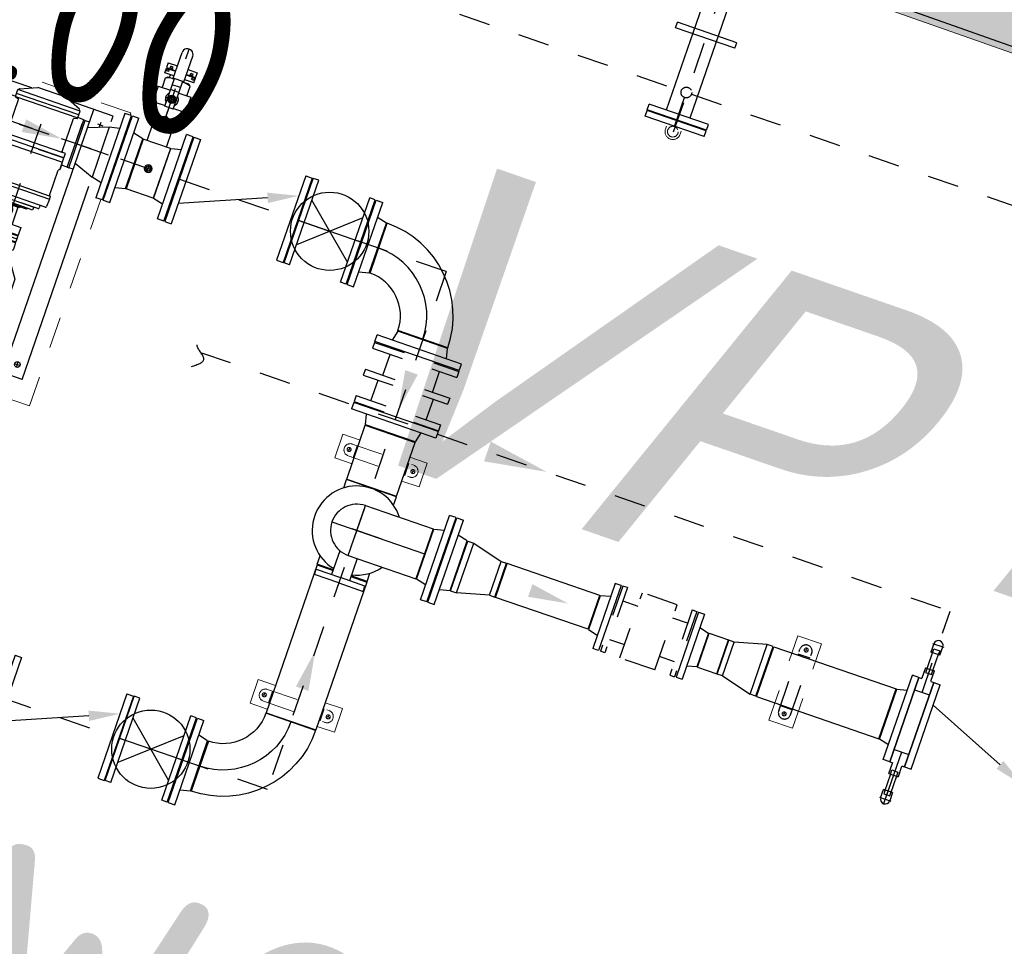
# Model space of a CAD drawing. Header units: metres. Extents: x 128615 to 129083, y 455669 to 456034.
# Tile 73 of 158: x 128808.57 to 128811.72, y 455830.9 to 455833.85. Entities that reach past the tile are written whole.
import ezdxf

# ---------------------------------------------------------------- set-up
doc = ezdxf.new("R2010")
doc.units = ezdxf.units.M
for name, pattern in [('AM_ISO08W050', [18, 12, -1.5, 3, -1.5]), ('CENTER', [2, 1.25, -0.25, 0.25, -0.25]), ('HIDDEN', [0.375, 0.25, -0.125]), ('RI-AWZI_SLIBLEIDING', [11, 5, -3, 0, -3])]:
    doc.linetypes.add(name, pattern=pattern)
for name, color, linetype in [('0H', 6, 'CENTER'), ('0Hid', 6, 'HIDDEN'), ('0Hu1', 6, 'Continuous'), ('0Symbol', 6, 'Continuous'), ('B-XX-GR-GRAS-G', 90, 'Continuous'), ('B-XX-GR-KRUIDEN-G', 98, 'Continuous'), ('B-XX-OG-BEBOUWING-G', 1, 'Continuous')]:
    doc.layers.add(name, color=color, linetype=linetype)
for name, color, linetype, lineweight in [('AM_7', 6, 'AM_ISO08W050', 25), ('B-XX-GR-HAAG-G', 90, 'GR-HAAG1', 13), ('B-XX-KL-ELEKTRA-T25_HDSR', 7, 'Continuous', 35), ('B-XX-RI-AWZI_SLIBLEIDING-G', 40, 'RI-AWZI_SLIBLEIDING', 18), ('B-XX-RI-AWZI_SLIBLEIDING-T25_HDSR', 7, 'Continuous', 35), ('B-XX-VH-BESTRATING-V', 1, 'Continuous', 18), ('X-XX-AL-T25', 7, 'Continuous', 25)]:
    doc.layers.add(name, color=color, linetype=linetype, lineweight=lineweight)
doc.styles.add('BURO-025', font='Isocp.shx', dxfattribs={"height": 500})
doc.styles.add('ISO', font='Iso.shx', dxfattribs={"height": 50})
doc.styles.add('TAUW-ISOCP', font='tcb_isocp.shx')
doc.styles.add('tcb_isocp', font='tcb_isocp.shx')
doc.linetypes.add('GR-HAAG1', pattern='A,6,[176,NLCS.SHX,S=0.125,R=0,X=0,Y=0],-2', length=8)

# ---------------------------------------------------------------- blocks, each defined once
blk = doc.blocks.new('TK150')
for p, q in [((3, 142.5), (3, -142.5)), ((3, 142.5), (25, 142.5)), ((25, 142.5), (25, -142.5)), ((381, 142.5), (381, -142.5)), ((381, 142.5), (403, 142.5)), ((403, 142.5), (403, -142.5)), ((288.8, 36.3), (25, -74.3)), ((3, -142.5), (25, -142.5)), ((381, -142.5), (403, -142.5))]:
    blk.add_line(p, q)
blk.add_solid([(282.3, 51.7), (295.2, 21), (381, 75)])
blk = doc.blocks.new('LD150ba')
for p, q in [((0, 142.5), (0, -142.5)), ((0, 142.5), (19, 142.5)), ((19, 142.5), (19, -142.5)), ((191, 142.5), (191, -142.5)), ((191, 142.5), (210, 142.5)), ((210, 142.5), (210, -142.5)), ((19, -75), (191, 75)), ((19, 75), (191, -75)), ((0, -142.5), (19, -142.5)), ((191, -142.5), (210, -142.5))]:
    blk.add_line(p, q)
at = {"color": 0, "linetype": 'ByBlock'}
blk.add_line((0, 0), (210, 0), dxfattribs=at)
blk.add_circle((105, 0), 125)
blk = doc.blocks.new('Vof150')
for p, q in [((-92, -33), (-84.15, 0)), ((-84.15, 0), (84.15, 0)), ((84.15, 0), (92, -33)), ((-142.5, -33), (142.5, -33)), ((-142.5, -55), (-142.5, -33)), ((-142.5, -55), (142.5, -55)), ((142.5, -55), (142.5, -33))]:
    blk.add_line(p, q)
blk = doc.blocks.new('B150')
for p, q in [((-84.1, 0), (84.2, 0)), ((228.5, -144.3), (228.5, -312.6))]:
    blk.add_line(p, q)
for radius in [312.6, 144.3]:
    blk.add_arc((228.5, 0), radius, 180, 270)
at = {"color": 0, "linetype": 'ByBlock'}
blk.add_arc((228.5, 0), 228.5, 180, 270, dxfattribs=at)
blk = doc.blocks.new('A$C222D4D79')
for p, q in [((0, -142.5), (0, 142.5)), ((0, 142.5), (22, 142.5)), ((22, 142.5), (22, -142.5)), ((164, 107.2), (217.8, 129.3)), ((312.2, 129.3), (217.8, 129.3)), ((366, 107.2), (312.2, 129.3)), ((508, 142.5), (508, -142.5)), ((530, 142.5), (508, 142.5)), ((530, -142.5), (530, 142.5)), ((55, 122), (55, 90.9)), ((200, 122), (55, 122)), ((120, -768), (120, 122)), ((120, 102), (120, -58)), ((370, 102.5), (160, 102.5)), ((160, 89.5), (160, 102.5)), ((475, 122), (330, 122)), ((370, 89.5), (370, 102.5)), ((410, -768), (410, 122)), ((475, 103.5), (475, 122)), ((22, 92), (55, 84.2)), ((55, 84.2), (120, 60)), ((55, 84.2), (55, -84.2)), ((120, -80), (120, 80)), ((120, 80), (135, 80)), ((135, 80), (135, -80)), ((140, 80), (135, 80)), ((140, 80), (160, 80.5)), ((140, 80), (140, -80)), ((370, 89.5), (160, 89.5)), ((160, 79.1), (160, 89.5)), ((160, 79.5), (370, 79.5)), ((170.5, 74.9), (161.5, 77.1)), ((172, -37.7), (172, 72.9)), ((358, -37.7), (358, 72.9)), ((359.5, 74.9), (368.5, 77.1)), ((370, 79.1), (370, 89.5)), ((390, 80), (370, 80.5)), ((390, -80), (390, 80)), ((390, 80), (395, 80)), ((390, 0), (390, 66.8)), ((395, -80), (395, 80)), ((395, 80), (410, 80)), ((475, 84.2), (410, 60)), ((508, 92), (475, 84.2)), ((475, 84.2), (475, -84.2)), ((120, -60), (55, -84.2)), ((160, -40.5), (172, -40.5)), ((160, -55.5), (160, -40.5)), ((370, -55.5), (160, -55.5)), ((160, -95.5), (160, -55.5)), ((169, -40.5), (358, -40.5)), ((283.1, -55.5), (370, -55.5)), ((370, -40.5), (358, -40.5)), ((370, -55.5), (370, -40.5)), ((370, -95.5), (370, -55.5)), ((410, -60), (475, -84.2)), ((22, -92), (55, -84.2)), ((55, -93.5), (55, -768)), ((135, -80), (120, -80)), ((140, -80), (135, -80)), ((140, -80), (160, -80.5)), ((160, -70.5), (370, -70.5)), ((160, -75.5), (160, -92.5)), ((370, -75.5), (370, -92.5)), ((390, -80), (370, -80.5)), ((390, -80), (395, -80)), ((410, -80), (395, -80)), ((508, -92), (475, -84.2)), ((161, -95.5), (160, -95.5)), ((164, -184.5), (164, -98.5)), ((366, -184.5), (366, -98.5)), ((369, -95.5), (370, -95.5)), ((475, -768), (475, -114.3)), ((0, -142.5), (22, -142.5)), ((530, -142.5), (508, -142.5)), ((160, -185.5), (164, -184.5)), ((370, -185.5), (160, -185.5)), ((160, -195.5), (160, -185.5)), ((370, -185.5), (366, -184.5)), ((370, -195.5), (370, -185.5)), ((160, -195.5), (370, -195.5)), ((160, -195.5), (161.8, -220.7)), ((370, -195.5), (368.2, -220.7)), ((365.2, -223.5), (164.8, -223.5)), ((182.5, -223.5), (182.5, -232.5)), ((185.5, -235.5), (330, -235.5)), ((200, -235.5), (200, -245.5)), ((200, -245.5), (215, -245.5)), ((209, -245.5), (206, -245.5)), ((215, -245.5), (219, -249.5)), ((219, -249.5), (215, -245.5)), ((315, -245.5), (215, -245.5)), ((311, -249.5), (219, -249.5)), ((242.5, -252.5), (242.5, -249.5)), ((242.5, -249.5), (265, -249.5)), ((344.5, -235.5), (287.5, -235.5)), ((287.5, -249.5), (287.5, -252.5)), ((315, -245.5), (311, -249.5)), ((330, -245.5), (315, -245.5)), ((330, -235.5), (330, -245.5)), ((347.5, -223.5), (347.5, -232.5)), ((287.5, -252.5), (242.5, -252.5)), ((247.5, -310), (247.5, -252.5)), ((260, -310), (260, -265.5)), ((270, -310), (270, -265.5)), ((282.5, -252.5), (282.5, -310)), ((217.5, -310), (312.5, -310)), ((217.5, -336), (217.5, -310)), ((312.5, -310), (312.5, -336)), ((217.5, -336), (312.5, -336)), ((217.5, -359), (217.5, -339)), ((217.5, -339), (312.5, -339)), ((312.5, -339), (312.5, -359)), ((217.5, -349), (312.5, -349)), ((217.5, -359), (312.5, -359)), ((217.5, -388), (217.5, -362)), ((312.5, -362), (217.5, -362)), ((312.5, -362), (312.5, -380)), ((312.5, -388), (217.5, -388)), ((250, -419), (250, -388)), ((279.5, -388), (279.5, -412)), ((283, -388), (283, -416)), ((312.5, -380), (312.5, -388)), ((211, -429.2), (181.9, -472.8)), ((218.5, -427), (215.2, -427)), ((218.5, -427), (311.5, -427)), ((222.5, -423), (307.5, -423)), ((247.5, -423), (247.5, -419)), ((247.5, -419), (250, -419)), ((280, -416.5), (250, -416.5)), ((280, -419), (250, -419)), ((283, -416), (280, -416)), ((280, -416), (280, -419)), ((280, -419), (282.5, -419)), ((282.5, -419), (282.5, -423)), ((311.5, -427), (314.8, -427)), ((319, -429.2), (348.1, -472.8)), ((181.9, -472.8), (180.7, -539.8)), ((348.1, -472.8), (349.3, -539.8)), ((170.7, -568.8), (179.9, -552.9)), ((180.5, -551.8), (180, -581.5)), ((180.7, -539.8), (180.5, -551.8)), ((349.3, -539.8), (349.5, -551.8)), ((349.5, -551.8), (350, -581.5)), ((359.3, -568.8), (350.1, -552.9)), ((170, -571.3), (170, -590.5)), ((360, -590.5), (170, -590.5)), ((170, -590.5), (170, -600)), ((180, -581.5), (180, -590)), ((180, -590), (360, -590)), ((180, -590.5), (360, -590.5)), ((350, -581.5), (350, -590)), ((360, -571.3), (360, -590.5)), ((360, -590.5), (360, -600)), ((170, -600), (360, -600)), ((170, -600), (185, -626)), ((170, -600), (185, -626)), ((185, -626), (170, -600)), ((185, -626.5), (175, -660)), ((185, -626), (345, -626)), ((185, -626), (345, -626)), ((185, -626.5), (185, -626)), ((185, -626.5), (345, -626.5)), ((185, -626.5), (345, -626.5)), ((185, -626.5), (185, -626.5)), ((360, -600), (345, -626)), ((360, -600), (345, -626)), ((345, -626.5), (345, -626)), ((345, -626.5), (345, -626.5)), ((345, -626.5), (355, -660)), ((158, -660), (158, -672)), ((355, -660), (158, -660)), ((355, -660), (372, -660)), ((372, -660), (372, -672)), ((158, -672), (151, -682)), ((379, -682), (151, -682)), ((151, -682), (151, -914.7)), ((372, -672), (158, -672)), ((372, -672), (379, -682)), ((379, -682), (379, -914.7)), ((151, -768), (55, -768)), ((475, -768), (379, -768)), ((151, -914.7), (162.4, -924.7)), ((379, -914.7), (151, -914.7)), ((151, -924.7), (151, -997.3)), ((379, -924.7), (151, -924.7)), ((379, -914.7), (367.6, -924.7)), ((379, -924.7), (379, -997.3)), ((174.4, -1020.7), (355.6, -1020.7))]:
    blk.add_line(p, q)
blk.add_lwpolyline([(279.5, -412), (279.5, -412.1), (279.5, -412.3), (279.5, -412.4), (279.5, -412.6), (279.5, -412.7), (279.5, -412.8), (279.5, -413), (279.5, -413.1), (279.5, -413.2), (279.5, -413.4), (279.5, -413.5), (279.5, -413.6), (279.5, -413.8), (279.5, -413.9), (279.5, -414), (279.5, -414.1), (279.5, -414.2), (279.6, -414.4), (279.6, -414.5), (279.6, -414.6), (279.6, -414.7), (279.6, -414.8), (279.6, -414.9), (279.6, -415), (279.7, -415.1), (279.7, -415.2), (279.7, -415.2), (279.7, -415.3), (279.7, -415.4), (279.7, -415.5), (279.7, -415.5), (279.8, -415.6), (279.8, -415.7), (279.8, -415.7), (279.8, -415.8), (279.8, -415.8), (279.9, -415.8), (279.9, -415.9), (279.9, -415.9), (279.9, -415.9), (279.9, -416), (279.9, -416), (280, -416), (280, -416), (280, -416)])
for centre in [(85, -728), (445, -728)]:
    blk.add_circle(centre, 9)
for centre, radius, start, end in [((160, 104.5), 2, 270, 360), ((165, 104.3), 3, 108.6418, 180), ((365, 104.3), 3, 360, 71.3582), ((370, 104.5), 2, 180, 270), ((162, 79.1), 2, 180, 255.9638), ((170, 72.9), 2, 360, 75.9637), ((360, 72.9), 2, 104.0363, 180), ((368, 79.1), 2, 284.0362, 360), ((169, -37.5), 3, 270, 360), ((361, -37.5), 3, 180, 270), ((161, -98.5), 3, 360, 90), ((369, -98.5), 3, 90, 180), ((164.8, -220.5), 3, 184.0856, 270), ((185.5, -232.5), 3, 180, 270), ((344.5, -232.5), 3, 270, 360), ((365.2, -220.5), 3, 270, 355.9144), ((265, -265.5), 5, 360, 180), ((215.2, -432), 5, 90, 146.2268), ((218.5, -423), 4, 270, 0), ((311.5, -423), 4, 180, 270), ((314.8, -432), 5, 33.7732, 90), ((175.5, -550.4), 5, 330, 359), ((354.5, -550.4), 5, 181, 210), ((175, -571.3), 5, 150, 180), ((355, -571.3), 5, 0, 30), ((174.4, -997.3), 23.4, 180, 270), ((355.6, -997.3), 23.4, 270, 0)]:
    blk.add_arc(centre, radius, start, end)
at = {"layer": '0H'}
for p, q in [((76, 82), (94, 82)), ((85, 73), (85, 91)), ((436, 82), (454, 82)), ((445, 73), (445, 91)), ((85, -737), (85, -719)), ((445, -737), (445, -719)), ((76, -728), (94, -728)), ((436, -728), (454, -728))]:
    blk.add_line(p, q, dxfattribs=at)
at = {"layer": '0H', "color": 1, "linetype": 'CENTER'}
for p, q in [((265, 22), (265, -1020.7)), ((0, 0), (530, 0))]:
    blk.add_line(p, q, dxfattribs=at)
blk = doc.blocks.new('B150ba')
for p, q in [((0, 84.1), (-228.5, 84.1)), ((-228.5, -84.2), (-228.5, 84.1)), ((0, -84.2), (-228.5, -84.2))]:
    blk.add_line(p, q)
at = {"color": 0, "linetype": 'ByBlock'}
for p, q in [((0, 84.1), (0, -84.2)), ((84.1, 0), (-228.5, 0))]:
    blk.add_line(p, q, dxfattribs=at)
blk.add_arc((0, 0), 84.2, 270, 90)
blk = doc.blocks.new('sok-DN15ba')
at = {"color": 0, "linetype": 'ByBlock'}
for p, q in [((12.5, 0), (-12.5, 0)), ((0, -12.5), (0, 12.5))]:
    blk.add_line(p, q, dxfattribs=at)
for radius in [12.5, 7.5]:
    blk.add_circle((0, 0), radius)
blk.add_arc((0, 0), 8.5, 180, 90)
blk = doc.blocks.new('Vlf150')
for p, q in [((-142.5, 0), (142.5, 0)), ((-142.5, -20), (-142.5, 0)), ((142.5, -20), (142.5, 0)), ((-142.5, -20), (142.5, -20))]:
    blk.add_line(p, q)
blk = doc.blocks.new('Vof100')
for p, q in [((-57.15, 0), (57.15, 0)), ((57.15, 0), (65.5, -32)), ((-65.5, -32), (-57.15, 0)), ((-110, -32), (110, -32)), ((-110, -52), (-110, -32)), ((-110, -52), (110, -52)), ((110, -52), (110, -32))]:
    blk.add_line(p, q)
blk = doc.blocks.new('VC150100')
for p, q in [((0, -84.15), (0, 84.15)), ((0, 84.15), (20, 84.15)), ((20, -84.15), (20, 84.15)), ((20, 84.15), (122, 57.15)), ((122, -57.15), (122, 57.15)), ((122, 57.15), (140, 57.15)), ((140, -57.15), (140, 57.15)), ((122, -57.15), (20, -84.15)), ((122, -57.15), (140, -57.15)), ((0, -84.15), (20, -84.15))]:
    blk.add_line(p, q)
blk = doc.blocks.new('KK_DN50ba')
for p, q in [((-63.4, 35.6), (-57.8, 42)), ((-63.4, -35.6), (-63.4, 35.6)), ((-57.8, 42), (-26.4, 42)), ((25.6, 55.1), (-26.4, 55.1)), ((-26.4, 55.1), (-26.4, 14)), ((-26.4, 42), (-26.4, 14)), ((25.6, 55.1), (25.6, 14)), ((25.6, 48.4), (25.6, 14)), ((57.1, 42), (25.6, 42)), ((62.6, 35.6), (57.1, 42)), ((62.6, 14), (62.6, 35.6)), ((-57.8, 0), (-28.4, 0)), ((-28.4, 14), (65.4, 14)), ((-28.4, -14), (-28.4, 14)), ((27.7, -14), (27.7, 14)), ((44.3, -14), (44.3, 14)), ((65.4, 18.2), (151.4, 18.2)), ((65.4, -18.2), (65.4, 18.2)), ((-28.4, -14), (65.4, -14)), ((-26.4, -14), (-26.4, -42)), ((-26.4, -14), (-26.4, -55.1)), ((25.6, -14), (25.6, -48.4)), ((25.6, -14), (25.6, -55.1)), ((62.6, -35.6), (62.6, -14)), ((65.4, -18.2), (151.4, -18.2)), ((-57.8, -42), (-63.4, -35.6)), ((-26.4, -42), (-57.8, -42)), ((25.6, -55.1), (-26.4, -55.1)), ((25.6, -42), (57.1, -42)), ((57.1, -42), (62.6, -35.6))]:
    blk.add_line(p, q)
blk.add_lwpolyline([(-5.6, 9.1), (-10.9, 0), (-5.6, -9.1), (4.9, -9.1), (10.1, 0), (4.9, 9.1)], close=True)
for radius in [13.1, 8.27, 6.13]:
    blk.add_circle((-0.4, 0), radius)
for centre, radius, start, end in [((-21, 21), 42.3, 150.2533, 209.7467), ((20.3, 21), 42.3, 350.4908, 29.7467), ((-21, -21), 42.3, 150.2533, 209.7467), ((-0.4, 0), 21, 41.8103, 138.1897), ((-0.4, 0), 7, 168.4465, 99.6448), ((151.4, 0), 18.2, 270, 90), ((-0.4, 0), 21, 221.8103, 318.1897), ((20.3, -21), 42.3, 330.2533, 9.5092)]:
    blk.add_arc(centre, radius, start, end)
at = {"layer": '0H'}
for p, q in [((-0.4, -21), (-0.4, 21)), ((-63.4, 0), (169.6, 0))]:
    blk.add_line(p, q, dxfattribs=at)
blk = doc.blocks.new('slibverwerkingsgebouw')
for p, q in [((3436.3, 6613), (3436.3, 6623)), ((3486.3, 6613.1), (3486.3, 6623.1)), ((1805.3, 6103.2), (1285.3, 6102.8)), ((1805.3, 6103.2), (1805.3, 6095.7)), ((1805.5, 5810.7), (1806, 5113.2)), ((2781.3, 5355.4), (2839.7, 5355.4)), ((2781.3, 5355.4), (2781.4, 5275.4)), ((3008, 5355.5), (3066.3, 5355.5)), ((3066.3, 5355.5), (3066.4, 5275.5)), ((2815.9, 5308.9), (2815.9, 5321.9)), ((2819.9, 5335.4), (3027.9, 5335.5)), ((2836.4, 5335.4), (2836.4, 5295.4)), ((3011.3, 5335.5), (3011.4, 5295.5)), ((3031.9, 5309), (3031.9, 5322)), ((2822.4, 5315.4), (2809.4, 5315.4)), ((2819.9, 5295.4), (3027.9, 5295.5)), ((3025.4, 5315.5), (3038.4, 5315.5)), ((2781.4, 5275.4), (2839.8, 5275.4)), ((3008.1, 5275.5), (3066.4, 5275.5)), ((4445.6, 5222.5), (4365.6, 5222.4)), ((4365.8, 4937.4), (4365.6, 5222.4)), ((4445.8, 4937.5), (4445.6, 5222.5)), ((4405.6, 5181.5), (4405.6, 5194.5)), ((4399.1, 5188), (4412.1, 5188)), ((1806, 5113.2), (1660, 5113.1)), ((4399.2, 4972), (4412.2, 4972)), ((4405.7, 4978.5), (4405.7, 4965.5)), ((4445.8, 4937.5), (4365.8, 4937.4)), ((2781.9, 4526.3), (2840.3, 4526.4)), ((2782, 4446.3), (2781.9, 4526.3)), ((2820.4, 4506.4), (3028.4, 4506.5)), ((2837, 4466.4), (2836.9, 4506.4)), ((3008.6, 4526.5), (3066.9, 4526.5)), ((3011.9, 4466.5), (3011.9, 4506.5)), ((3067, 4446.5), (3066.9, 4526.5)), ((2822.9, 4486.4), (2809.9, 4486.4)), ((2816.4, 4492.9), (2816.4, 4479.9)), ((2820.5, 4466.4), (3028.5, 4466.5)), ((3025.9, 4486.5), (3038.9, 4486.5)), ((3032.4, 4493), (3032.4, 4480)), ((2782, 4446.3), (2840.3, 4446.4)), ((3008.6, 4446.5), (3067, 4446.5))]:
    blk.add_line(p, q)
for centre, radius in [((3461.3, 6613), 17.1), ((2815.9, 5315.4), 6.5), ((3031.9, 5315.5), 6.5), ((4405.6, 5188), 6.5), ((4405.7, 4972), 6.5), ((2816.4, 4486.4), 6.5), ((3032.4, 4486.5), 6.5)]:
    blk.add_circle(centre, radius)
for centre, radius, start, end in [((3461.3, 6613), 25, 180.0391, 0.0391), ((2819.9, 5315.4), 20, 90.0391, 270.0391), ((3027.9, 5315.5), 20, 270.0391, 90.0391), ((2820.4, 4486.4), 20, 90.0391, 270.0391), ((3028.4, 4486.5), 20, 270.0391, 90.0391)]:
    blk.add_arc(centre, radius, start, end)
at = {"layer": '0H'}
for p, q in [((3463.8, 6613), (3463.1, 7613.4)), ((2923.4, 5954), (485.4, 5952.3)), ((2923.4, 5954), (2924.6, 4204)), ((2840.3, 5574.9), (2840.3, 5645.4)), ((3007.8, 5575), (3007.8, 5645.5)), ((2831, 5485.4), (2831, 5554.9)), ((3018.1, 5485.5), (3018, 5555)), ((3008.2, 5079), (2839.9, 5078.9)), ((2924.6, 4204), (497.1, 4202.3))]:
    blk.add_line(p, q, dxfattribs=at)
at = {"layer": '0Hid'}
for p, q in [((3969, 5189.7), (3851, 5189.6)), ((3851.2, 4969.6), (3851, 5189.6)), ((3969.1, 4969.7), (3969, 5189.7)), ((4385.7, 4976), (4385.6, 5184)), ((4425.6, 5167.5), (4385.6, 5167.4)), ((4425.7, 4976), (4425.6, 5184)), ((3800.5, 5144.5), (3851.1, 5144.5)), ((4019.6, 5144.7), (3969, 5144.6)), ((3800.6, 5014.6), (3851.1, 5014.6)), ((4019.7, 5014.7), (3969.1, 5014.7)), ((4425.7, 4992.5), (4385.7, 4992.5)), ((3969.1, 4969.7), (3851.2, 4969.6))]:
    blk.add_line(p, q, dxfattribs=at)
for centre, start, end in [((4405.6, 5184), 0.0391, 180.0391), ((4405.7, 4976), 180.0391, 0.0391)]:
    blk.add_arc(centre, 20, start, end, dxfattribs=at)
at = {"layer": '0Hu1'}
for p, q in [((3418.4, 7233.3), (3418.7, 6671.3)), ((3498.4, 7233.4), (3498.7, 6671.4)), ((3561.1, 6948.3), (3361.1, 6948.2)), ((3361.1, 6929.2), (3361.1, 6948.2)), ((3561.1, 6929.3), (3361.1, 6929.2)), ((3561.1, 6929.3), (3561.1, 6948.3)), ((3561.2, 6671.4), (3361.2, 6671.3)), ((3361.3, 6652.3), (3361.2, 6671.3)), ((3561.3, 6652.4), (3561.2, 6671.4)), ((3561.3, 6652.4), (3361.3, 6652.3)), ((3561.3, 6650), (3361.3, 6649.8)), ((3361.3, 6630.8), (3361.3, 6649.8)), ((3561.3, 6631), (3561.3, 6650)), ((3561.3, 6631), (3361.3, 6630.8)), ((1866.1, 6293.7), (1866.1, 6277.2)), ((1866.1, 6293.7), (1896.9, 6293.7)), ((1933.3, 6293.8), (1964.1, 6293.8)), ((1964.1, 6293.8), (1964.1, 6277.3)), ((1866.1, 6277.2), (1896.9, 6277.2)), ((1866.1, 6275.7), (1896.9, 6275.8)), ((1866.1, 6259.7), (1866.1, 6275.7)), ((1896.9, 6259.8), (1866.1, 6259.7)), ((1869.5, 6277.2), (1869.5, 6268.1)), ((1877.1, 6268.1), (1869.5, 6268.1)), ((1874.6, 6272.2), (1874.6, 6277.2)), ((1877.1, 6272.2), (1874.6, 6272.2)), ((1877.1, 6280.8), (1877.1, 6285.8)), ((1885, 6285.8), (1877.1, 6285.8)), ((1882.1, 6280.8), (1877.1, 6280.8)), ((1877.1, 6268.1), (1877.1, 6272.2)), ((1882.1, 6275.8), (1882.1, 6280.8)), ((1885, 6275.8), (1885, 6285.8)), ((1885, 6250.1), (1885, 6259.8)), ((1933.3, 6277.3), (1964.1, 6277.3)), ((1933.3, 6275.8), (1964.1, 6275.8)), ((1964.1, 6259.8), (1933.3, 6259.8)), ((1945.3, 6276.3), (1945.3, 6286.3)), ((1945.3, 6285.8), (1953.1, 6285.8)), ((1948.1, 6275.8), (1948.1, 6280.8)), ((1948.1, 6280.8), (1953.1, 6280.8)), ((1953.1, 6280.8), (1953.1, 6285.8)), ((1953.2, 6272.3), (1955.7, 6272.3)), ((1953.2, 6268.1), (1953.2, 6272.3)), ((1953.2, 6268.1), (1960.7, 6268.1)), ((1955.7, 6272.3), (1955.6, 6277.3)), ((1960.7, 6277.3), (1960.7, 6268.1)), ((1964.1, 6259.8), (1964.1, 6275.8)), ((1880.9, 6113.4), (1951.2, 6113.4)), ((1880.9, 6103.4), (1880.9, 6113.4)), ((1880.9, 6103.4), (1951.2, 6103.4)), ((1885.1, 6124.1), (1885.1, 6114.1)), ((1885.9, 6103.4), (1885.9, 6093.4)), ((1945.4, 6124.2), (1945.4, 6114.2)), ((1946.2, 6103.4), (1946.2, 6093.4)), ((1951.2, 6103.4), (1951.2, 6113.4)), ((1948.8, 6093.4), (1883.3, 6093.4)), ((1883.4, 6037.4), (1883.3, 6093.4)), ((1948.9, 6037.4), (1948.8, 6093.4)), ((1961.9, 6037.4), (1870.4, 6037.4)), ((1870.4, 6037.4), (1870.5, 5869.1)), ((1961.9, 6037.4), (1962, 5869.1)), ((1962, 5869.1), (1870.5, 5869.1)), ((3066.1, 5668.6), (2781.1, 5668.4)), ((2839.7, 5405.4), (3008, 5405.5)), ((2839.8, 5223.9), (2839.7, 5405.4)), ((3008.1, 5224), (3008, 5405.5)), ((4780.2, 5340.2), (4818.2, 5340.3)), ((4784.1, 5340.2), (4784.1, 5312.2)), ((4789.4, 5312.2), (4789.4, 5325)), ((4789.4, 5325), (4809.4, 5325)), ((4789.4, 5258.9), (4789.4, 5317.6)), ((4809.4, 5325), (4809.4, 5312.2)), ((4809.4, 5258.9), (4809.4, 5317.6)), ((4814.6, 5312.3), (4814.6, 5340.3)), ((4814.6, 5312.3), (4784.1, 5312.2)), ((4784.1, 5258.9), (4799.4, 5258.9)), ((4784.1, 5258.9), (4784.2, 5224)), ((4789.4, 5258.9), (4789.4, 5244.9)), ((4799.4, 5258.9), (4814.6, 5258.9)), ((4799.4, 5238.5), (4799.4, 5258.9)), ((4809.4, 5244.9), (4809.4, 5258.9)), ((4814.7, 5224.1), (4814.6, 5258.9)), ((2839.8, 5223.9), (3008.1, 5224)), ((3008.1, 5222), (2839.8, 5221.9)), ((2839.8, 5193.9), (2839.8, 5221.9)), ((3008.1, 5194), (3008.1, 5222)), ((4774.4, 5222.7), (4784.2, 5222.7)), ((4774.4, 5222.7), (4774.6, 4937.7)), ((4789.4, 5244.9), (4809.4, 5244.9)), ((4814.6, 5222.7), (4824.4, 5222.7)), ((4824.4, 5222.7), (4824.6, 4937.7)), ((3270.1, 4995), (3270, 5163.3)), ((4304, 5164), (4717.5, 5164.3)), ((4304.1, 4995.7), (4304, 5164)), ((4717.6, 4996), (4717.5, 5164.3)), ((4774.4, 5180.9), (4824.4, 5181)), ((3725, 5136.7), (3412, 5136.4)), ((3412.1, 5022.1), (3412, 5136.4)), ((3725.1, 5022.4), (3725, 5136.7)), ((4095.1, 5022.6), (4095, 5136.9)), ((4095, 5136.9), (4160, 5136.9)), ((4160.1, 5022.6), (4160, 5136.9)), ((3725.1, 5022.4), (3412.1, 5022.1)), ((4095.1, 5022.6), (4160.1, 5022.6)), ((2893.9, 5000.4), (2894, 4919.8)), ((2954.2, 4994.8), (2954.3, 4919.8)), ((4304.1, 4995.7), (4717.6, 4996)), ((4774.6, 4979.4), (4824.6, 4979.4)), ((4799.6, 4979.4), (4799.7, 4805.1)), ((2840, 4935.9), (2840, 4963.9)), ((3008.3, 4936), (3008.3, 4964)), ((2894, 4935.9), (2840, 4935.9)), ((2840, 4933.9), (2894, 4933.9)), ((2840, 4933.9), (2840.3, 4434.4)), ((2841.7, 4901.8), (2841.6, 4919.8)), ((2841.6, 4919.8), (2924.1, 4919.8)), ((3006.6, 4919.9), (2924.1, 4919.8)), ((3008.3, 4936), (2954.3, 4936)), ((2954.3, 4934), (3008.3, 4934)), ((3006.7, 4901.9), (3006.6, 4919.9)), ((3008.3, 4934), (3008.6, 4434.5)), ((4774.6, 4937.7), (4784.4, 4937.7)), ((4774.6, 4937.7), (4784.4, 4937.7)), ((4784.4, 4901.5), (4784.4, 4936.3)), ((4789.6, 4901.5), (4789.6, 4915.5)), ((4789.6, 4915.5), (4809.6, 4915.5)), ((4799.6, 4921.9), (4799.6, 4901.5)), ((4809.6, 4915.5), (4809.6, 4901.5)), ((4814.8, 4937.7), (4819.6, 4937.7)), ((4814.8, 4937.7), (4824.6, 4937.7)), ((4814.9, 4936.3), (4814.9, 4901.5)), ((2924.2, 4901.8), (2841.7, 4901.8)), ((2924.2, 4901.8), (3006.7, 4901.9)), ((4784.4, 4901.5), (4799.6, 4901.5)), ((4789.6, 4901.5), (4789.7, 4842.7)), ((4799.6, 4901.5), (4814.9, 4901.5)), ((4799.7, 4878.5), (4799.7, 4820.1)), ((4809.6, 4901.5), (4809.7, 4842.7)), ((4814.9, 4848.1), (4784.4, 4848.1)), ((4784.4, 4820.1), (4784.4, 4848.1)), ((4789.7, 4848.1), (4789.7, 4835.3)), ((4809.7, 4835.3), (4809.7, 4848.1)), ((4814.9, 4848.1), (4814.9, 4820.1)), ((4780.6, 4820.1), (4818.6, 4820.1)), ((4789.7, 4835.3), (4809.7, 4835.3)), ((2840.3, 4434.4), (3008.6, 4434.5))]:
    blk.add_line(p, q, dxfattribs=at)
for centre, radius, start, end in [((4799.3, 5340.2), 15, 0.0391, 180.0391), ((2924, 5079), 142.5, 36.2334, 257.8242), ((4784, 5244.9), 0.2, 315.0391, 0.0391), ((2924, 5079), 142.5, 282.254, 323.8447), ((4784.2, 4915.5), 0.2, 0.0391, 45.0391), ((4799.7, 4820.1), 15, 180.0391, 0.0391)]:
    blk.add_arc(centre, radius, start, end, dxfattribs=at)
at = {"layer": '0Symbol'}
for points in [[(1496.1, 5974.3), (1624.1, 5953.1), (1496.1, 5931.6)], [(2945, 5613.5), (2923.8, 5485.5), (2902.3, 5613.4)], [(3235.6, 5487.5), (3435.6, 5454.3), (3235.6, 5420.8)], [(3510.2, 5100.7), (3638.2, 5079.4), (3510.3, 5058)], [(2945.7, 4544.5), (2924.3, 4672.5), (2903.1, 4544.4)]]:
    blk.add_solid(points, dxfattribs=at)
at = {"layer": 'AM_7'}
for p, q in [((894.4, 6743.4), (3444.1, 6745.2)), ((3478.3, 6745.2), (18242, 6755.3)), ((3461.3, 6630.1), (3461.2, 6728.1)), ((2266.4, 5453.5), (4799.3, 5455.2)), ((4799.4, 5180.9), (4799.3, 5455.2))]:
    blk.add_line(p, q, dxfattribs=at)
blk.add_circle((3461.2, 6745.2), 17.1, dxfattribs=at)
blk.add_spline([(2253.2, 5400.9), (2282.9, 5437), (2248.7, 5471), (2268.9, 5511.6)], degree=3, dxfattribs=at)
at = {"layer": '0H', "color": 1, "linetype": 'CENTER', "xscale": -1, "rotation": 180.0390652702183}
for p in [(2923.7, 5645.5), (2923.7, 5555), (2923.8, 5465.5)]:
    blk.add_blockref('Vlf150', p, dxfattribs=at)
at = {"layer": '0Hid', "yscale": 0.7719298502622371, "zscale": 0.7719298}
for p, xscale, rotation in [((3785.1, 5079.5), -0.7719298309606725, 90.03906922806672), ((4035.1, 5079.7), 0.7719298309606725, 270.0390692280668)]:
    blk.add_blockref('Vlf150', p, dxfattribs=dict(at, xscale=xscale, rotation=rotation))
at = {"layer": '0Hu1'}
for name, p, rotation in [('KK_DN50ba', (1915.2, 6187.5), 90.03906185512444), ('A$C222D4D79', (1280.4, 5952.8), 0.03906527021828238), ('Vof150', (1963.4, 5953.3), 90.03906185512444), ('TK150', (2018.4, 5953.3), 0.03906527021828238), ('LD150ba', (2634.4, 5953.8), 180.0390652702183), ('B150', (2923.6, 5725.5), 180.0390652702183), ('Vof150', (2923.8, 5407.5), 180.0390652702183), ('Vof150', (3155, 5079.1), 90.03906185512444), ('Vof150', (4719.5, 5080.1), 90.03906185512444), ('B150ba', (2924, 5079), 180.0390652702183), ('VC150100', (3270, 5079.2), 0.03906527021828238), ('Vof100', (4093.1, 5079.8), 270.0390618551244), ('TK150', (2019.6, 4203.3), 0.03906527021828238), ('LD150ba', (2635.6, 4203.8), 180.0390652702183)]:
    blk.add_blockref(name, p, dxfattribs=dict(at, rotation=rotation))
at = {"layer": '0Hu1', "xscale": -1}
for name, p, rotation in [('Vof150', (1868.4, 5953.2), 270.0390618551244), ('Vof150', (2692.4, 5953.8), 270.0390618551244), ('Vof150', (2923.6, 5723.5), 0.03906527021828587), ('Vof150', (3268, 5079.2), 270.0390618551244), ('TK150', (4821.5, 5080.2), 180.0390652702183), ('Vof100', (3727.1, 5079.5), 90.03906185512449), ('VC150100', (4302.1, 5079.9), 0.03906527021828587), ('B150', (2924.5, 4432.5), 0.03906527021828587), ('Vof150', (2693.6, 4203.8), 270.0390618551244)]:
    blk.add_blockref(name, p, dxfattribs=dict(at, rotation=rotation))
at = {"layer": '0Hu1', "color": 1, "linetype": 'CENTER', "xscale": -1, "rotation": 90.03906185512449}
blk.add_blockref('sok-DN15ba', (1916.2, 5953.3), dxfattribs=at)

msp = doc.modelspace()

# ---------------------------------------------------------------- hatches: boundary and pattern name
at = {"layer": 'B-XX-GR-GRAS-G'}
h = msp.add_hatch(dxfattribs=at)
h.set_pattern_fill('CROSS', color=256, scale=0.1, angle=-116.5633, style=0)
h.set_pattern_definition([(340.90658, (128738.9979, 455858.1423), (0.8077809, 0.392352), [0.3175, -0.9525]), (70.90658, (128739.096, 455857.94034), (-0.392352, 0.8077809), [0.3175, -0.9525])])
h.paths.add_polyline_path([(128845.8675, 455784.6486), (128847.5685, 455784.0598), (128847.7648, 455784.6268), (128846.0638, 455785.2156)])
h.paths.add_polyline_path([(128967.1056, 455860.4144), (128969.421, 455866.8918), (128880.9007, 455904.4097), (128810.0578, 455927.1028), (128808.0816, 455921.3937), (128811.586, 455919.9882), (128842.944, 455909.6013), (128874.3253, 455899.2846), (128897.3942, 455890.0888), (128932.2499, 455875.2516), (128958.9785, 455863.8749)])
edge = h.paths.add_edge_path()
edge.add_line((128984.0843, 455804.1851), (128953.5144, 455822.3927))
edge.add_line((128953.5144, 455822.3927), (128931.0818, 455759.6371))
edge.add_line((128931.0818, 455759.6371), (128923.6913, 455762.2049))
edge.add_line((128923.6913, 455762.2049), (128914.027, 455765.5502))
edge.add_line((128914.027, 455765.5502), (128897.8456, 455770.6508))
edge.add_line((128897.8456, 455770.6508), (128884.7246, 455774.2574))
edge.add_line((128884.7246, 455774.2574), (128872.5483, 455777.8538))
edge.add_line((128872.5483, 455777.8538), (128866.0796, 455781.0476))
edge.add_line((128866.0796, 455781.0476), (128866.0213, 455781.0678))
edge.add_line((128866.0213, 455781.0678), (128863.5642, 455773.7248))
edge.add_line((128863.5642, 455773.7248), (128871.5286, 455771.3054))
edge.add_line((128871.5286, 455771.3054), (128871.6723, 455771.4107))
edge.add_arc((128873.3846, 455770.3693), 2.0041, 78.2494, 148.6951, ccw=False)
edge.add_line((128873.7928, 455772.3314), (128875.0822, 455772.0165))
edge.add_line((128875.0822, 455772.0165), (128927.2956, 455757.613))
edge.add_line((128927.2956, 455757.613), (128956.8956, 455749.1706))
edge.add_line((128956.8956, 455749.1706), (128984.0843, 455804.1851))
at = {"layer": 'B-XX-GR-HAAG-G'}
h = msp.add_hatch(dxfattribs=at)
h.set_pattern_fill('ANGLE', color=256, scale=0.04, angle=-19.0934, style=0)
h.set_pattern_definition([(78.37646, (128738.99792, 455858.1423), (-0.2736702, 0.05629363), [0.2032, -0.0762]), (168.37646, (128738.99792, 455858.1423), (-0.05629363, -0.2736702), [0.2032, -0.0762])])
edge = h.paths.add_edge_path()
edge.add_line((128824.056, 455861.244), (128824.3252, 455861.9975))
edge.add_line((128824.3252, 455861.9975), (128807.4128, 455867.9094))
edge.add_line((128807.4128, 455867.9094), (128807.5845, 455867.0019))
edge.add_line((128807.5845, 455867.0019), (128824.0566, 455861.2438))
edge.add_line((128911.0525, 455830.6926), (128923.873, 455826.2244))
edge.add_line((128923.873, 455826.2244), (128926.9523, 455825.1513))
edge.add_line((128926.9523, 455825.1513), (128927.2239, 455825.9444))
edge.add_line((128927.2239, 455825.9444), (128912.0314, 455831.2301))
edge.add_line((128912.0314, 455831.2301), (128911.0524, 455830.6923))
at = {"layer": 'B-XX-GR-KRUIDEN-G'}
h = msp.add_hatch(dxfattribs=at)
h.set_pattern_fill('SWAMP', color=256, scale=0.2, angle=-116.5633, style=0)
h.set_pattern_definition([(340.9066, (128738.998, 455858.1423), (3.83935, 3.326516), [0.635, -4.445]), (70.9066, (128739.298, 455858.0384), (-0.96118, 4.98823), [0.3175, -8.48132]), (70.9066, (128739.373, 455858.0125), (-0.96118, 4.98823), [0.254, -8.54482]), (70.9066, (128739.223, 455858.0644), (-0.96118, 4.98823), [0.254, -8.54482]), (40.9066, (128739.448, 455857.9865), (-0.96117, 4.98823), [0.2032, -4.8768]), (100.9066, (128739.148, 455858.0904), (-4.80052, 1.66172), [0.2032, -4.8768])])
edge = h.paths.add_edge_path()
edge.add_line((128948.4118, 455833.458), (128948.6455, 455826.0783))
edge.add_line((128948.6455, 455826.0783), (128943.9096, 455812.3967))
edge.add_line((128943.9096, 455812.3967), (128941.3889, 455813.2785))
edge.add_line((128941.3889, 455813.2785), (128942.134, 455815.431))
edge.add_arc((128932.7453, 455818.8885), 10.0051, -20.21683, 71.17534)
edge.add_line((128935.9736, 455828.3584), (128892.186, 455843.5793))
edge.add_arc((128893.6953, 455847.9211), 4.5966, -157.0428, -109.1679, ccw=False)
edge.add_arc((128894.4308, 455848.2326), 5.3954, 162.5113, 202.9572, ccw=False)
edge.add_line((128889.2848, 455849.8541), (128901.8558, 455885.6736))
edge.add_line((128901.8558, 455885.6736), (128887.2243, 455890.7226))
edge.add_line((128887.2243, 455890.7226), (128887.1818, 455890.5997))
edge.add_line((128887.1818, 455890.5997), (128874.5146, 455895.1036))
edge.add_line((128874.5146, 455895.1036), (128873.5284, 455892.2545))
edge.add_arc((128867.2807, 455871.9955), 21.2004, 72.86074, 176.43586)
edge.add_line((128846.1213, 455873.3135), (128835.0104, 455877.1888))
edge.add_arc((128817.5916, 455889.2204), 21.1701, -34.63405, -24.22744)
edge.add_line((128836.8972, 455880.5331), (128837.0847, 455880.5151))
edge.add_line((128837.0847, 455880.5151), (128838.2442, 455883.7951))
edge.add_line((128838.2442, 455883.7951), (128838.0851, 455883.911))
edge.add_arc((128817.5916, 455889.2204), 21.1701, -14.52468, 21.05836)
edge.add_line((128837.3479, 455896.8273), (128838.4438, 455897.4513))
edge.add_line((128838.4438, 455897.4513), (128836.9197, 455900.5194))
edge.add_line((128836.9197, 455900.5194), (128835.8291, 455899.9707))
edge.add_arc((128817.5916, 455889.2204), 21.1701, 30.51774, 65.77256)
edge.add_line((128826.279, 455908.526), (128826.2969, 455908.7136))
edge.add_line((128826.2969, 455908.7136), (128823.017, 455909.8731))
edge.add_line((128823.017, 455909.8731), (128822.901, 455909.714))
edge.add_arc((128817.5916, 455889.2204), 21.1701, 75.47532, 155.58736)
edge.add_line((128798.3142, 455897.9702), (128798.1176, 455897.9799))
edge.add_line((128798.1176, 455897.9799), (128797.7212, 455896.8585))
edge.add_line((128797.7212, 455896.8585), (128793.8072, 455898.2134))
edge.add_arc((128775.6532, 455909.0573), 21.1462, -30.85117, -24.45064)
edge.add_line((128794.9029, 455900.3047), (128795.4902, 455900.2458))
edge.add_line((128795.4902, 455900.2458), (128796.7021, 455903.7468))
edge.add_line((128796.7021, 455903.7468), (128796.1976, 455904.0487))
edge.add_arc((128775.6532, 455909.0573), 21.1462, -13.70125, 21.18853)
edge.add_line((128795.3698, 455916.7004), (128797.9082, 455917.9559))
edge.add_line((128797.9082, 455917.9559), (128796.4067, 455921.1223))
edge.add_line((128796.4067, 455921.1223), (128793.8363, 455919.8526))
edge.add_arc((128775.6532, 455909.0573), 21.1462, 30.6974, 65.54936)
edge.add_line((128784.4058, 455928.3071), (128784.4647, 455928.8944))
edge.add_line((128784.4647, 455928.8944), (128780.9637, 455930.1062))
edge.add_line((128780.9637, 455930.1062), (128780.6618, 455929.6018))
edge.add_arc((128775.6532, 455909.0573), 21.1462, 76.29875, 155.50955)
edge.add_line((128756.4095, 455917.8233), (128755.8262, 455917.898))
edge.add_line((128755.8262, 455917.898), (128754.6142, 455914.3971))
edge.add_line((128754.6142, 455914.3971), (128755.1122, 455914.0803))
edge.add_arc((128775.6532, 455909.0573), 21.1462, 166.25894, 191.70438)
edge.add_line((128754.9467, 455904.7676), (128751.1986, 455903.6585))
edge.add_line((128751.1986, 455903.6585), (128751.1174, 455903.9197))
edge.add_line((128751.1174, 455903.9197), (128741.497, 455907.2999))
edge.add_line((128741.497, 455907.2999), (128757.0495, 455938.299))
edge.add_line((128757.0495, 455938.299), (128795.9633, 455925.5685))
edge.add_line((128795.9633, 455925.5685), (128808.0816, 455921.3937))
edge.add_line((128808.0816, 455921.3937), (128811.586, 455919.9882))
edge.add_line((128811.586, 455919.9882), (128842.944, 455909.6013))
edge.add_line((128842.944, 455909.6013), (128874.3253, 455899.2846))
edge.add_line((128874.3253, 455899.2846), (128897.3942, 455890.0888))
edge.add_line((128897.3942, 455890.0888), (128932.2499, 455875.2516))
edge.add_line((128932.2499, 455875.2516), (128958.9785, 455863.8749))
edge.add_line((128958.9785, 455863.8749), (128948.4118, 455833.458))
h.paths.add_polyline_path([(128845.6941, 455904.4571), (128848.0856, 455905.5477), (128849.231, 455903.2377), (128848.6445, 455901.5319), (128846.8292, 455902.1678)], flags=16)
at = {"layer": 'B-XX-VH-BESTRATING-V'}
h = msp.add_hatch(dxfattribs=at)
h.set_pattern_fill('AR-B88', color=256, scale=0.002, angle=-116.5633, style=0)
h.set_pattern_definition([(340.906581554, (222427.23342, -244865.00476), (0.13293724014, 0.3840425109), []), (70.906581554, (222427.23342, -244865.00476), (-0.059084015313, 0.45051113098), [0.4064, -0.4064])])
h.paths.add_polyline_path([(128848.0971, 455878.6359, -0.403741), (128873.2288, 455891.4051), (128873.5245, 455892.2556, 0.486896), (128846.1151, 455873.2097), (128834.9512, 455877.1035, 0.046667), (128836.8972, 455880.5331), (128837.0847, 455880.5151), (128838.2442, 455883.7951), (128838.0851, 455883.911, 0.15652), (128837.3479, 455896.8273), (128838.4438, 455897.4513), (128836.9197, 455900.5194), (128835.8291, 455899.9707, 0.155053), (128826.279, 455908.526), (128826.2969, 455908.7136), (128824.5146, 455909.3436), (128824.2202, 455908.4931), (128825.334, 455908.0994), (128825.3206, 455907.9592, -0.173834), (128835.4657, 455898.7804), (128836.5161, 455899.3089), (128837.2594, 455897.8125), (128836.2169, 455897.219, -0.174013), (128837.0525, 455883.5501), (128837.1722, 455883.4628), (128836.4706, 455881.478), (128836.3304, 455881.4915, -0.38441), (128811.8267, 455869.7874), (128811.749, 455869.6699), (128810.8869, 455869.9746), (128810.5925, 455869.1241), (128812.1121, 455868.587), (128812.216, 455868.7442, 0.07545), (128818.5707, 455868.0729, 0.075895), (128824.8362, 455869.3284), (128826.3977, 455866.1489), (128827.2047, 455866.5577), (128826.1752, 455868.708), (128828.4457, 455869.8033), (128829.4584, 455867.6596), (128832.767, 455866.4858), (128833.0883, 455867.3782), (128830.0883, 455868.4308), (128828.7671, 455871.2404), (128828.8525, 455871.2937, 0.085314), (128834.1919, 455876.0825), (128837.7766, 455874.8504), (128842.5595, 455873.1542), (128846.0839, 455871.9276), (128846.081, 455871.8227, 0.197443), (128852.3272, 455856.9671), (128850.4532, 455851.7043), (128837.701, 455856.1264), (128837.4046, 455855.2651), (128841.2029, 455853.9567), (128840.2941, 455851.3181, -0.037394), (128840.2171, 455851.027, -0.036633), (128840.1005, 455850.7561), (128837.9778, 455844.5937, -0.026918), (128837.918, 455844.3852, -0.026157), (128837.8388, 455844.19), (128836.9098, 455841.4928), (128836.1198, 455841.7704), (128834.2752, 455836.4664), (128835.0449, 455836.199), (128833.9673, 455833.0983, 0.045838), (128834.7846, 455832.717), (128835.7157, 455835.394), (128836.2, 455836.7518), (128835.4308, 455837.0335), (128836.6945, 455840.6412), (128837.4669, 455840.3769), (128841.9722, 455853.3664), (128875.6168, 455841.6267), (128872.6042, 455832.6313), (128869.4364, 455823.6341), (128868.9275, 455823.8104), (128868.602, 455822.8507), (128868.0093, 455821.1905), (128868.4012, 455821.0538, 0.054395), (128869.3766, 455820.7582), (128873.2028, 455831.5752), (128875.0931, 455836.9641, -0.041286), (128875.1755, 455837.2859, -0.04335), (128875.3177, 455837.6045), (128877.0162, 455842.4465), (128860.0174, 455848.3648), (128851.3065, 455851.4074), (128853.0584, 455856.2733, 0.327297), (128877.9962, 455853.702), (128879.454, 455851.9602), (128881.0432, 455853.2495), (128880.17, 455854.3809), (128882.1131, 455856.0401), (128883.0879, 455854.9248), (128883.6943, 455855.4498), (128882.3422, 455857.0749), (128882.4128, 455857.1465, 0.527185), (128875.6563, 455891.4715), (128874.8989, 455891.7329), (128874.6549, 455890.9094, -0.402981), (128886.4647, 455865.3549, -1)])
h.paths.add_polyline_path([(128876.3997, 455841.6513), (128877.6867, 455841.2058), (128877.883, 455841.7728), (128876.596, 455842.2183)], flags=24)
h = msp.add_hatch(dxfattribs=at)
h.set_pattern_fill('BRICK', color=256, scale=0.033071, angle=-116.5097)
h.set_pattern_definition([(340.90658, (128781.00315, 455850.76689), (0.06869295, 0.19844713), []), (70.9066, (128781.00315, 455850.7669), (-0.3968943, 0.1373859), [0.21, -0.21]), (70.9066, (128781.2016, 455850.6982), (-0.3968943, 0.1373859), [-0.21, 0.21])])
edge = h.paths.add_edge_path()
edge.add_line((128831.6127, 455838.8346), (128839.0653, 455860.4903))
edge.add_line((128839.0653, 455860.4903), (128836.3035, 455861.4413))
edge.add_line((128836.3035, 455861.4413), (128833.5416, 455862.3923))
edge.add_arc((128834.2947, 455864.4076), 2.1514, 165.7586, 249.5103, ccw=False)
edge.add_line((128832.2094, 455864.9368), (128832.723, 455866.3635))
edge.add_line((128832.723, 455866.3635), (128829.5306, 455867.496))
edge.add_line((128829.5306, 455867.496), (128825.779, 455865.6898))
edge.add_line((128825.779, 455865.6898), (128824.1893, 455861.2288))
edge.add_line((128824.1893, 455861.2288), (128829.348, 455859.4119))
edge.add_arc((128828.6821, 455857.5377), 1.989, -20.1607, 70.44, ccw=False)
edge.add_line((128830.5492, 455856.8522), (128825.0856, 455841.0701))
edge.add_arc((128820.6004, 455842.5189), 4.7134, 246.4303, 342.0979, ccw=False)
edge.add_line((128818.7157, 455838.1987), (128794.9887, 455846.4591))
edge.add_line((128794.9887, 455846.4591), (128740.4444, 455865.383))
edge.add_arc((128742.7379, 455872.105), 7.1025, 156.74959, 251.16118, ccw=False)
edge.add_line((128736.2121, 455874.9088), (128740.8492, 455888.4475))
edge.add_arc((128747.4193, 455885.784), 7.0895, 110.50432, 157.93215, ccw=False)
edge.add_line((128744.936, 455892.4243), (128746.056, 455895.6599))
edge.add_line((128746.056, 455895.6599), (128750.9664, 455893.9602))
edge.add_line((128750.9664, 455893.9602), (128752.5279, 455898.5416))
edge.add_line((128752.5279, 455898.5416), (128752.0153, 455900.3559))
edge.add_line((128752.0153, 455900.3559), (128751.9766, 455900.3452))
edge.add_line((128751.9766, 455900.3452), (128751.0126, 455903.8188))
edge.add_line((128751.0126, 455903.8188), (128743.3041, 455906.5355))
edge.add_line((128743.3041, 455906.5355), (128719.8929, 455838.903))
edge.add_line((128719.8929, 455838.903), (128720.2713, 455838.7734))
edge.add_line((128720.2713, 455838.7734), (128743.5505, 455906.0245))
edge.add_line((128743.5505, 455906.0245), (128750.6829, 455903.5109))
edge.add_line((128750.6829, 455903.5109), (128752.1091, 455898.5528))
edge.add_line((128752.1091, 455898.5528), (128750.7174, 455894.4697))
edge.add_line((128750.7174, 455894.4697), (128745.8089, 455896.1688))
edge.add_line((128745.8089, 455896.1688), (128744.6186, 455892.7301))
edge.add_arc((128747.4193, 455885.784), 7.4895, 111.9598, 158.01775)
edge.add_line((128740.4743, 455888.5874), (128735.6522, 455874.5084))
edge.add_arc((128742.7114, 455872.076), 7.4665, 160.98711, 251.27371)
edge.add_line((128740.3143, 455865.0047), (128794.8566, 455846.0816))
edge.add_line((128794.8566, 455846.0816), (128818.5714, 455837.8253))
edge.add_arc((128820.6004, 455842.5189), 5.1134, 246.622, 342.0506)
edge.add_line((128825.4649, 455840.9431), (128830.926, 455856.7179))
edge.add_arc((128828.6821, 455857.5377), 2.389, 339.9319, 430.4538)
edge.add_line((128829.4814, 455859.789), (128824.7008, 455861.4727))
edge.add_line((128824.7008, 455861.4727), (128826.102, 455865.4046))
edge.add_line((128826.102, 455865.4046), (128829.4605, 455867.0965))
edge.add_line((128829.4605, 455867.0965), (128832.2105, 455866.1208))
edge.add_line((128832.2105, 455866.1208), (128831.8268, 455865.0548))
edge.add_arc((128834.2947, 455864.4076), 2.5514, 165.3042, 249.632)
edge.add_line((128833.4067, 455862.0157), (128838.5569, 455860.2423))
edge.add_line((128838.5569, 455860.2423), (128831.2322, 455838.9583))
edge.add_arc((128836.4511, 455837.3561), 5.4593, 162.9327, 251.6884)
edge.add_line((128834.7358, 455832.1732), (128868.2103, 455820.559))
edge.add_arc((128870.2435, 455825.3755), 5.228, 247.1139, 340.4611)
edge.add_line((128875.1704, 455823.627), (128882.5907, 455844.7795))
edge.add_arc((128880.2054, 455845.695), 2.555, 339.0051, 400.5812)
edge.add_line((128882.1458, 455847.357), (128879.1821, 455850.9862))
edge.add_line((128879.1821, 455850.9862), (128886.2462, 455856.9579))
edge.add_arc((128882.7728, 455860.6776), 5.0892, 313.0387, 342.062)
edge.add_line((128887.6147, 455859.1102), (128893.0182, 455874.516))
edge.add_arc((128882.8722, 455877.7591), 10.6517, 342.27381, 419.29051)
edge.add_line((128888.3119, 455886.917), (128886.2148, 455887.8727))
edge.add_line((128886.2148, 455887.8727), (128886.1094, 455887.4784))
edge.add_line((128886.1094, 455887.4784), (128888.1746, 455886.5274))
edge.add_arc((128882.8858, 455877.76), 10.2391, -17.72326, 58.9001, ccw=False)
edge.add_line((128892.6389, 455874.6431), (128887.2356, 455859.238))
edge.add_arc((128882.7728, 455860.6776), 4.6892, 313.1288, 342.1209, ccw=False)
edge.add_line((128885.9786, 455857.2553), (128883.173, 455854.8265))
edge.add_line((128883.173, 455854.8265), (128878.5836, 455851.0867))
edge.add_line((128878.5836, 455851.0867), (128881.8391, 455847.1002))
edge.add_arc((128880.2054, 455845.695), 2.155, -21.143, 40.7007, ccw=False)
edge.add_line((128882.2153, 455844.9177), (128877.801, 455832.3322))
edge.add_line((128877.801, 455832.3322), (128874.7932, 455823.7601))
edge.add_arc((128870.2435, 455825.3755), 4.828, 246.9654, 340.4528, ccw=False)
edge.add_line((128868.3543, 455820.9324), (128834.8639, 455832.5522))
edge.add_arc((128836.4511, 455837.3561), 5.0593, 163.0072, 251.7166, ccw=False)
h = msp.add_hatch(dxfattribs=at)
h.set_pattern_fill('BRICK', color=256, scale=0.033071, angle=-26.5097, style=0)
h.set_pattern_definition([(70.9066, (128774.82926, 455849.38127), (-0.1984471, 0.06869295), []), (160.9066, (128774.82926, 455849.38127), (-0.137386, -0.3968943), [0.21, -0.21]), (160.9066, (128774.89796, 455849.5797), (-0.137386, -0.3968943), [-0.21, 0.21])])
h.paths.add_polyline_path([(128831.9071, 455827.7246), (128788.4644, 455842.9842), (128788.2058, 455842.2371), (128807.6732, 455835.5743), (128807.6285, 455835.1941), (128831.5835, 455826.7804)])

# ---------------------------------------------------------------- linework, layer by layer
at = {"layer": 'B-XX-OG-BEBOUWING-G'}
msp.add_lwpolyline([(128805.329, 455828.1947), (128802.8634, 455821.5083), (128783.434, 455828.3479), (128788.2058, 455842.2371), (128807.6732, 455835.5743), (128807.6285, 455835.1941), (128811.34, 455833.9121), (128829.1375, 455827.6279), (128825.2971, 455816.4828), (128823.7006, 455817.0306), (128823.7592, 455817.2171), (128818.7226, 455818.9794), (128820.1531, 455823.1197), (128807.8493, 455827.3315)], close=True, dxfattribs=at)
at = {"layer": 'B-XX-VH-BESTRATING-V', "flags": 128}
msp.add_lwpolyline([(128788.2058, 455842.2371), (128807.6732, 455835.5743), (128807.6285, 455835.1941), (128831.5835, 455826.7804), (128831.9071, 455827.7246), (128788.4644, 455842.9842)], close=True, dxfattribs=at)

# ---------------------------------------------------------------- block references
at = {"layer": 'B-XX-RI-AWZI_SLIBLEIDING-G', "xscale": 0.0009999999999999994, "yscale": 0.0009999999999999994, "zscale": 0.0009999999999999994, "rotation": 340.9065815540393}
msp.add_blockref('slibverwerkingsgebouw', (128805.224, 455828.3803), dxfattribs=at)

# ---------------------------------------------------------------- texts
at = {"layer": 'B-XX-KL-ELEKTRA-T25_HDSR', "style": 'BURO-025'}
msp.add_text('L200', height=0.5, rotation=340.9066, dxfattribs=at).set_placement((128807.9898, 455833.8525))
at = {"layer": 'B-XX-RI-AWZI_SLIBLEIDING-T25_HDSR', "style": 'tcb_isocp', "oblique": 20.0002}
msp.add_text('bob. -0.870', height=0.36, rotation=70.9066, dxfattribs=at).set_placement((128807.8473, 455832.4072))
at = {"layer": 'X-XX-AL-T25', "style": 'TAUW-ISOCP', "oblique": 20.0002}
msp.add_text('VP = +1.400', height=1, rotation=340.9066, dxfattribs=at).set_placement((128809.42, 455832.5554))
at = {"layer": 'X-XX-AL-T25', "style": 'ISO'}
msp.add_text('Slibverwerkingsgebouw', height=0.997539, rotation=341.1873, dxfattribs=at).set_placement((128804.6621, 455831.822))

doc.saveas('drawing.dxf')
